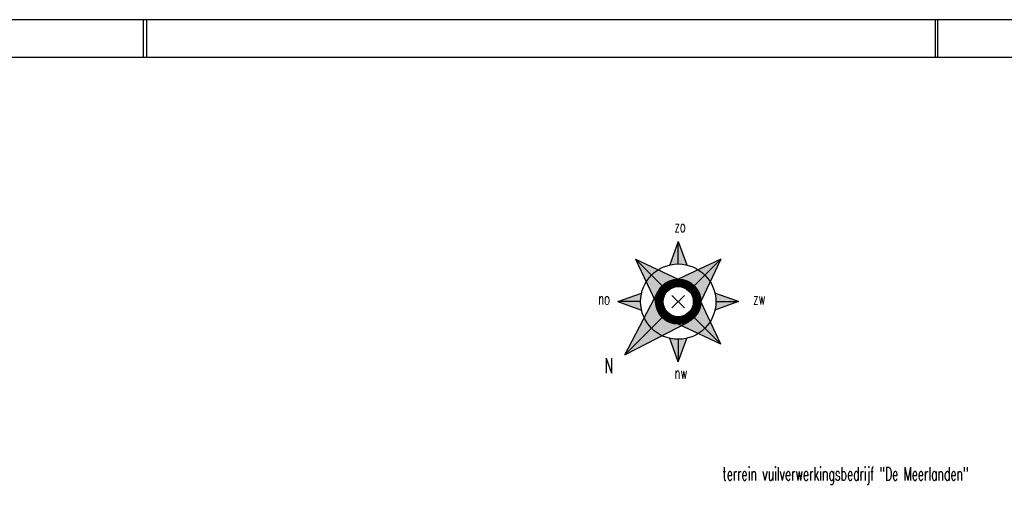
# Model space of a CAD drawing. Extents: x 0 to 420700, y 0 to 297000.
# Tile 8 of 18: x 88672 to 219363, y 234399 to 297000. Entities that reach past the tile are written whole.
import ezdxf
from ezdxf.enums import TextEntityAlignment as Align

# ---------------------------------------------------------------- set-up
doc = ezdxf.new("R2010")
doc.units = 0
doc.header["$LTSCALE"] = 500
doc.linetypes.add('CENTRE_M', pattern=[7, 5, -1, 0, -1])
doc.layers.get('0').update_dxf_attribs({"linetype": 'CONTINUOUS'})
for name, color, linetype in [('AX', 144, 'CONTINUOUS'), ('B1', 52, 'CONTINUOUS'), ('B3', 110, 'CONTINUOUS'), ('BCL2', 12, 'CENTRE_M'), ('BPP2-47', 47, 'CONTINUOUS'), ('BTXT2', 123, 'CONTINUOUS'), ('BTXT3', 141, 'CONTINUOUS'), ('BTXT4', 171, 'CONTINUOUS'), ('TITLEBLK', 7, 'CONTINUOUS'), ('XA-03', 144, 'CONTINUOUS'), ('XA-07', 140, 'CONTINUOUS'), ('XA-10', 130, 'CONTINUOUS')]:
    doc.layers.add(name, color=color, linetype=linetype)
doc.layers.get('0').freeze()
doc.styles.add('SHEET', font='Iso.shx')
doc.styles.add('SIMPLEX06', font='SIMPLEX.shx', dxfattribs={"width": 0.6, "height": 500})
doc.styles.get("Standard").update_dxf_attribs({"font": 'SIMPLEX.shx', "width": 0.6, "height": 1000})

# ---------------------------------------------------------------- blocks, each defined once
blk = doc.blocks.new('NOORDP')
at = {"layer": 'B1'}
for p, q in [((0, 2500), (-715, 225)), ((0, 2500), (715, 225)), ((0, 750), (0, 2500)), ((-1414, 1414), (-1061, 661)), ((-1414, 1414), (-661, 1061)), ((-884, 884), (-1414, 1414)), ((1414, 1414), (661, 1061)), ((884, 884), (1414, 1414)), ((1414, 1414), (1061, 661)), ((-2000, 0), (-530, 530)), ((2000, 0), (530, 530)), ((-750, 0), (-2000, 0)), ((-2000, 0), (-530, -530)), ((2000, 0), (530, -530)), ((750, 0), (2000, 0)), ((0, -2000), (-530, -530)), ((0, -2000), (530, -530)), ((-1414, -1414), (-1061, -661)), ((-884, -884), (-1414, -1414)), ((0, -750), (0, -2000)), ((884, -884), (1414, -1414)), ((1414, -1414), (1061, -661)), ((-1414, -1414), (-661, -1061)), ((1414, -1414), (661, -1061))]:
    blk.add_line(p, q, dxfattribs=at)
for radius in [1250, 750]:
    blk.add_circle((0, 0), radius, dxfattribs=at)
blk = doc.blocks.new('NPIJL-RH')
at = {"layer": 'B1', "const_width": 250}
blk.add_lwpolyline([(443, -445, 1), (-440, 439, 1)], format="xyb", close=True, dxfattribs=at)
at = {"layer": 'B1'}
blk.add_circle((0, 0), 500, dxfattribs=at)
for points in [[(-1414, 1414), (-884, 884), (-1414, 1414), (-1061, 661)], [(-1414, 1414), (-884, 884), (-1414, 1414), (-661, 1061)], [(1414, 1414), (884, 884), (1414, 1414), (661, 1061)], [(1414, 1414), (1061, 661), (1414, 1414), (884, 884)], [(-1768, -1768), (-795, 97), (-1768, -1768), (-530, -530)], [(-1768, -1768), (-530, -530), (-1768, -1768), (97, -795)], [(1414, -1414), (661, -1061), (1414, -1414), (884, -884)], [(1414, -1414), (884, -884), (1414, -1414), (1061, -661)]]:
    blk.add_solid(points, dxfattribs=at)
at = {"layer": 'BCL2'}
for p, q in [((208, 208), (-208, -208)), ((208, -208), (-208, 208))]:
    blk.add_line(p, q, dxfattribs=at)
at = {"layer": 'BPP2-47', "const_width": 250}
blk.add_lwpolyline([(438, -442, 1), (-446, 442, 1)], format="xyb", close=True, dxfattribs=at)
at = {"layer": 'BPP2-47'}
for points in [[(-282, 1218), (0, 2000), (0, 1250), (0, 2000)], [(0, 1250), (0, 2000), (282, 1218), (0, 2000)], [(-530, 530), (-1414, 1414), (0, 750), (-1414, 1414)], [(-665, 347), (-1414, 1414), (-795, 97), (-1414, 1414)], [(-530, 530), (-1414, 1414), (-665, 347), (-1414, 1414)], [(530, 530), (1414, 1414), (0, 750), (1414, 1414)], [(530, 530), (1414, 1414), (750, 0), (1414, 1414)], [(-530, -530), (-1768, -1768), (-665, 347), (-1768, -1768)], [(-1250, 0), (-2000, 0), (-1218, 282), (-2000, 0)], [(1218, 282), (2000, 0), (1250, 0), (2000, 0)], [(-1218, -282), (-2000, 0), (-1250, 0), (-2000, 0)], [(530, -530), (1414, -1414), (750, 0), (1414, -1414)], [(1250, 0), (2000, 0), (1218, -282), (2000, 0)], [(-530, -530), (-1768, -1768), (347, -665), (-1768, -1768)], [(530, -530), (1414, -1414), (347, -665), (1414, -1414)], [(347, -665), (1414, -1414), (97, -795), (1414, -1414)], [(0, -1250), (0, -2000), (-282, -1218), (0, -2000)], [(282, -1218), (0, -2000), (0, -1250), (0, -2000)]]:
    blk.add_solid(points, dxfattribs=at)
at = {"layer": 'BPP2-47', "rotation": 135}
blk.add_blockref('NOORDP', (0, 0), dxfattribs=at)
at = {"layer": 'BTXT3', "style": 'SIMPLEX06', "width": 0.6}
for s, p in [('zo', (-123, 2307)), ('no', (-2656, -98)), ('zw', (2489, -95)), ('nw', (-120, -2566))]:
    blk.add_text(s, height=400, dxfattribs=at).set_placement(p)
at = {"layer": 'BTXT4', "style": 'SIMPLEX06', "width": 0.6}
blk.add_text('N', height=500, dxfattribs=at).set_placement((-2442, -2373))
blk = doc.blocks.new('AMW_TITLE')
at = {"layer": 'XA-03'}
for p, q in [((210.25, 584), (210.25, 594)), ((420.5, 584), (420.5, 594))]:
    blk.add_line(p, q, dxfattribs=at)
blk.add_lwpolyline([(0, 0), (841, 0), (841, 594), (0, 594)], close=True, dxfattribs=at)
at = {"layer": 'XA-07'}
blk.add_lwpolyline([(10, 10), (831, 10), (831, 584), (10, 584)], close=True, dxfattribs=at)
at = {"color": 143, "style": 'SHEET'}
for tag, p in [('23', (655.73, 91.51)), ('19', (655.73, 86.78)), ('15', (655.73, 82.05)), ('11', (655.73, 77.32))]:
    blk.add_attdef(tag, text='', height=3, dxfattribs=at).set_placement(p, align=Align.MIDDLE)
at = {"layer": 'XA-03', "style": 'SHEET'}
for tag, p in [('24', (661.02, 90.68)), ('25', (781.5, 90.68)), ('26', (798.02, 90.68)), ('20', (661.02, 85.95)), ('21', (781.5, 85.95)), ('22', (798.02, 85.95)), ('16', (661.02, 81.22)), ('17', (781.5, 81.22)), ('18', (798.02, 81.22)), ('12', (661.02, 76.49)), ('13', (781.5, 76.49)), ('14', (798.02, 76.49)), ('8', (736.51, 33.61)), ('9', (762.03, 33.61)), ('10', (781.5, 24.15))]:
    blk.add_attdef(tag, p, '', height=2.3, dxfattribs=at)
at = {"layer": 'XA-07', "style": 'SHEET'}
for tag, p in [('4', (654.94, 62.53)), ('5', (654.94, 53.87)), ('6', (654.94, 45.21)), ('7', (800.87, 34.21)), ('1', (788.43, 14.4)), ('2', (798.05, 14.4))]:
    blk.add_attdef(tag, p, '', height=4.5, dxfattribs=at)
at = {"layer": 'XA-10', "style": 'SHEET'}
blk.add_attdef('3', (814.91, 14.4), '', height=6.3, dxfattribs=at)

msp = doc.modelspace()

# ---------------------------------------------------------------- linework, layer by layer
at = {"layer": 'AX'}
for p, q in [((105500, 297000), (105500, 292000)), ((210500, 297000), (210500, 292000))]:
    msp.add_line(p, q, dxfattribs=at)

# ---------------------------------------------------------------- block references
at = {"layer": 'B3', "xscale": 4, "yscale": 4, "zscale": 4}
msp.add_blockref('NPIJL-RH', (176083, 259572), dxfattribs=at)
at = {"layer": 'TITLEBLK', "xscale": 500, "yscale": 500, "zscale": 500}
msp.add_blockref('AMW_TITLE', (0, 0), dxfattribs=at)

# ---------------------------------------------------------------- texts
at = {"layer": 'BTXT2', "width": 0.6}
msp.add_text('terrein vuilverwerkingsbedrijf "De Meerlanden"', height=1750, dxfattribs=at).set_placement((181970, 235847))

doc.saveas('drawing.dxf')
